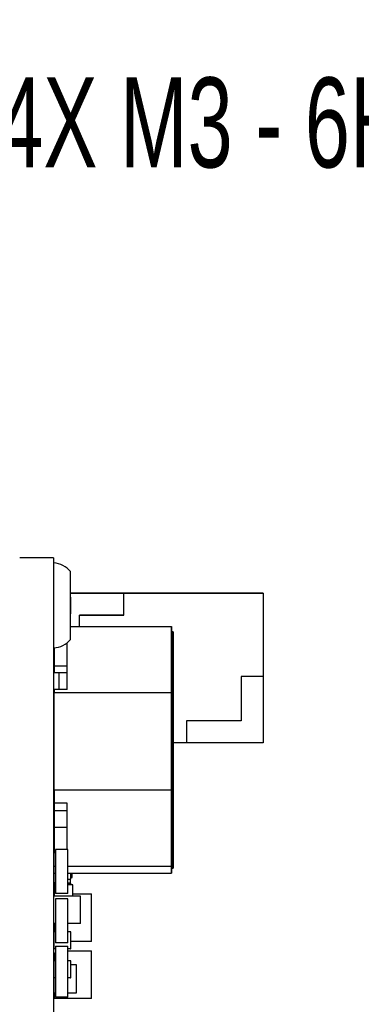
# Paper-space layout 'IX body' of a CAD drawing. Header units: millimetres. Extents: x 5 to 274, y 4 to 211.
# Tile 10 of 24: x 133 to 143, y 113 to 142. Entities that reach past the tile are written whole.
import ezdxf

# ---------------------------------------------------------------- set-up
doc = ezdxf.new("R2010")
doc.units = ezdxf.units.MM
doc.layers.add('DIMENSIONS', color=8, linetype='Continuous')
doc.styles.add('SLDTEXTSTYLE0', font='TXT', dxfattribs={"width": 0.75})
doc.styles.add('SLDTEXTSTYLE5', font='TXT', dxfattribs={"width": 0.675})
doc.dimstyles.new('SLDDIMSTYLE9', dxfattribs={"dimtxt": 2.645833, "dimasz": 3.302, "dimexe": 0, "dimexo": 0.0625, "dimgap": 0.661458, "dimtad": 0, "dimtih": 1, "dimtoh": 1, "dimdec": 6, "dimrnd": 1e-09, "dimzin": 12, "dimdsep": 46, "dimtxsty": 'SLDTEXTSTYLE0', "dimsah": 1, "dimcen": 0, "dimadec": 0, "dimazin": 3, "dimtfac": 1, "dimtofl": 0, "dimtmove": 0, "dimatfit": 3, "dimfxl": 1, "dimfrac": 2, "dimtolj": 1, "dimtzin": 12, "dimarcsym": 0})

# ---------------------------------------------------------------- blocks, each defined once
blk = doc.blocks.new('SW_SYMBOL_HOLE_DEPTH')
at = {"layer": 'DIMENSIONS', "color": 0}
for p, q in [((0, 875), (800, 875)), ((400, 875), (400, 75)), ((100, 555), (400, 75)), ((700, 555), (400, 75))]:
    blk.add_line(p, q, dxfattribs=at)
blk = doc.blocks.new('_D_45')
at = {"layer": 'DIMENSIONS'}
for p, q in [((119.366, 145.197), (130.36, 139.192)), ((130.36, 139.192), (131.917, 139.192))]:
    blk.add_line(p, q, dxfattribs=at)
blk.add_solid([(119.366, 145.197), (122.02, 143.169), (122.507, 144.06)], dxfattribs=at)
at = {"layer": 'DIMENSIONS', "xscale": 0.003379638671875, "yscale": 0.003379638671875, "zscale": 0.003379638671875}
blk.add_blockref('SW_SYMBOL_HOLE_DEPTH', (150.654, 137.457), dxfattribs=at)
at = {"layer": 'DIMENSIONS', "attachment_point": 1}
for s, insert, char_height, style in [('4X M3 - 6H', (131.917, 140.501), 2.6458, 'SLDTEXTSTYLE5'), ('3', (155.429, 140.501), 2.646, 'SLDTEXTSTYLE0'), ('MIN', (158.359, 140.501), 2.6458, 'SLDTEXTSTYLE0')]:
    blk.add_mtext(s, dxfattribs=dict(at, insert=insert, char_height=char_height, style=style))

psp = doc.layouts.new('IX body')

# ---------------------------------------------------------------- linework, layer by layer
at = {"color": 7, "linetype": 'Continuous', "lineweight": 25}
for p, q in [((133.5491738, 126.3718718), (132.5491738, 126.3718718)), ((133.5491738, 126.3718718), (133.5491738, 125.4718718)), ((134.0491738, 123.9718718), (134.0491738, 125.9718718)), ((133.5491738, 125.4718718), (133.5491738, 99.4718718)), ((135.6136609, 125.3323924), (134.0491738, 125.3323923)), ((134.0491738, 125.3323919), (135.6136609, 125.332392)), ((135.6136609, 125.322392), (134.0491738, 125.3223919)), ((134.0491738, 125.212369), (134.0536629, 125.212369)), ((134.0536629, 124.732369), (134.0536629, 125.212369)), ((139.7136609, 125.3323926), (135.6136609, 125.3323924)), ((135.6136609, 125.3323924), (135.6136609, 125.3323924)), ((135.6136609, 125.332392), (139.7136609, 125.3323921)), ((135.613661, 124.682392), (135.6136609, 125.332392)), ((135.6136609, 125.332392), (135.6136609, 125.332392)), ((139.7136609, 125.3323921), (139.7136609, 125.3323926)), ((139.7136609, 125.3323921), (139.7136611, 122.8823921)), ((134.0491738, 124.732369), (134.0536629, 124.732369)), ((134.313661, 124.6823919), (135.613661, 124.682392)), ((135.613661, 124.682392), (134.313661, 124.6823919)), ((134.313661, 124.3489231), (134.313661, 124.6823919)), ((134.313661, 124.6823919), (134.313661, 124.6823919)), ((135.613661, 124.682392), (135.613661, 124.682392)), ((134.0491738, 124.3489231), (137.0136636, 124.348923)), ((137.0136636, 124.348923), (137.0136634, 122.4036913)), ((137.0136637, 124.1416821), (137.0136636, 124.348923)), ((137.0136634, 122.3112919), (137.0136636, 124.1955768)), ((137.0636636, 124.1955768), (137.0136636, 124.1955768)), ((137.0136637, 121.891438), (137.0136637, 124.1416821)), ((137.0636636, 124.1955768), (137.0636634, 122.3112919)), ((137.0636637, 123.9970481), (137.0636636, 124.1955768)), ((137.0636637, 121.8639991), (137.0636637, 123.9970481)), ((133.5636636, 123.7232007), (133.5636636, 123.1861136)), ((133.9436635, 122.5016032), (133.9436636, 123.8737129)), ((133.5536629, 123.4473323), (133.5536629, 123.4473324)), ((133.5536629, 123.4473324), (133.5636629, 123.4473324)), ((133.5536629, 123.4473323), (133.5536629, 123.2573323)), ((133.5636629, 123.4473323), (133.5536629, 123.4473323)), ((133.9436636, 123.1861136), (133.5636636, 123.1861136)), ((133.5636636, 123.1861136), (133.5636636, 122.9958604)), ((133.5636636, 122.9958604), (133.9436636, 122.9958604)), ((133.7136611, 122.5016032), (133.713661, 122.9958604)), ((139.7136611, 122.8823921), (139.0636611, 122.8823921)), ((139.0636611, 122.8823921), (139.0636611, 121.5823921)), ((139.7136611, 122.8823922), (139.7136611, 120.9323922)), ((133.5636635, 122.5016032), (133.5636634, 122.4036914)), ((133.9436635, 122.5016032), (133.5636635, 122.5016032)), ((133.5636633, 119.553071), (133.5636634, 122.4036914)), ((137.0136634, 122.4036913), (133.5636634, 122.4036914)), ((137.0136634, 122.4036913), (137.0136633, 119.5530709)), ((137.0136634, 119.5805099), (137.0136634, 122.3112919)), ((137.0136634, 122.3112919), (137.0636634, 122.3112919)), ((137.0636634, 122.3112919), (137.0636634, 119.5805099)), ((137.0636635, 122.2945199), (137.0636635, 122.3097638)), ((137.0636636, 122.1998394), (137.0636636, 121.8706873)), ((137.0136636, 119.0408176), (137.0136637, 121.891438)), ((137.0636636, 119.133217), (137.0636637, 121.8639991)), ((139.0636611, 121.5823921), (137.4636611, 121.582392)), ((137.4636611, 121.582392), (137.4636611, 120.932392)), ((137.0636636, 120.7629496), (137.0636636, 121.1562739)), ((137.4636611, 120.932392), (137.0636635, 120.932392)), ((139.7136611, 120.9323922), (137.4636611, 120.9323921)), ((137.0636635, 120.0423322), (137.0636636, 120.5752171)), ((137.0636636, 120.6394527), (137.0636636, 120.0051286)), ((137.0636635, 120.0490065), (137.0636635, 119.4146823)), ((137.0636635, 119.4518859), (137.0636635, 119.9847708)), ((137.0636636, 120.0051286), (137.0636636, 119.7302377)), ((133.5536629, 119.8019839), (133.5536629, 119.3219839)), ((133.5636629, 119.8019839), (133.5536629, 119.8019839)), ((137.0636635, 119.213103), (137.0636635, 119.87564)), ((137.0636635, 119.8450011), (137.0636635, 119.2794803)), ((133.5636629, 119.3219839), (133.5536629, 119.3219839)), ((133.5636633, 119.553071), (133.5636633, 119.1528985)), ((133.5636633, 119.553071), (137.0136633, 119.5530709)), ((137.0136633, 119.5530709), (137.0136633, 117.3028268)), ((137.0136634, 117.4474608), (137.0136634, 119.5805099)), ((137.0136634, 119.5805099), (137.0636634, 119.5805099)), ((137.0636634, 119.5805099), (137.0636634, 117.4474608)), ((137.0636635, 119.4585602), (137.0636635, 118.824236)), ((137.0636635, 119.4146823), (137.0636635, 119.1397914)), ((137.0636635, 118.8614396), (137.0636635, 119.3943245)), ((133.9436633, 119.1528985), (133.5636633, 119.1528985)), ((133.5636636, 119.1528985), (133.5636636, 118.9429059)), ((133.9436633, 117.7972321), (133.9436633, 119.1528985)), ((137.0136634, 117.0955859), (137.0136636, 119.0408176)), ((137.0636634, 117.2489321), (137.0636636, 119.133217)), ((137.0636635, 118.6226567), (137.0636635, 119.2851937)), ((137.0636635, 119.2545548), (137.0636635, 118.689034)), ((133.5536629, 118.8419513), (133.5536629, 118.8419514)), ((133.5536629, 118.8419514), (133.5636629, 118.8419514)), ((133.5536629, 118.8419513), (133.5536629, 118.6519513)), ((133.5636629, 118.8419513), (133.5536629, 118.8419513)), ((133.5636635, 118.9429059), (133.5636635, 118.4486487)), ((133.5636636, 118.9429059), (133.9436636, 118.9429058)), ((137.0636635, 118.824236), (137.0636635, 118.5493451)), ((133.5636634, 118.4486487), (133.5636633, 117.7029994)), ((133.5636634, 118.4486487), (133.9436634, 118.4486487)), ((137.0636634, 118.0322104), (137.0636635, 118.6947474)), ((137.0636635, 118.6641085), (137.0636634, 118.0985877)), ((133.5536629, 118.1519861), (133.5536629, 117.6719861)), ((133.5636629, 118.1519861), (133.5536629, 118.1519861)), ((133.5636629, 117.6719861), (133.5536629, 117.6719861)), ((133.5636633, 117.3028269), (133.5636633, 117.7029994)), ((133.5636633, 117.7029994), (133.6036634, 117.7029994)), ((133.9636627, 117.7972321), (133.6036634, 117.7972321)), ((133.6036634, 117.7972321), (133.6036634, 116.4972297)), ((133.9636627, 116.4972297), (133.9636627, 117.7972321)), ((133.5536629, 117.4917574), (133.5536629, 117.251787)), ((133.5636629, 117.4917574), (133.5536629, 117.4917574)), ((133.5636633, 117.3028269), (133.6036634, 117.3028269)), ((133.5636634, 117.095586), (133.5636633, 117.3028269)), ((133.9636627, 117.3028269), (137.0136633, 117.3028268)), ((137.0136633, 117.3028268), (137.0136634, 117.0955859)), ((137.0136634, 117.2489321), (137.0136634, 117.4474608)), ((137.0136634, 117.4474608), (137.0636634, 117.4474608)), ((137.0636634, 117.4474608), (137.0636634, 117.2489321)), ((133.5536629, 117.111787), (133.5536629, 116.9219509)), ((133.5536632, 117.251787), (133.5536632, 117.111787)), ((133.5536632, 117.111787), (133.5636632, 117.111787)), ((133.5636632, 116.811787), (133.5636632, 117.095586)), ((133.5636634, 117.095586), (133.6036634, 117.095586)), ((133.9636627, 117.095586), (137.0136634, 117.0955859)), ((134.0536629, 116.9219509), (134.0536629, 117.095586)), ((134.0936635, 116.9743701), (134.0936635, 117.095586)), ((137.0136634, 117.2489321), (137.0636634, 117.2489321)), ((133.5536629, 116.9219509), (133.5636629, 116.9219509)), ((133.5536629, 116.7919512), (133.5536629, 116.6019512)), ((133.5536632, 116.811787), (133.5536632, 116.7919512)), ((133.5636632, 116.811787), (133.5536632, 116.811787)), ((133.5536632, 116.811787), (133.5536632, 116.811787)), ((133.5536632, 116.811787), (133.5636632, 116.811787)), ((133.6036634, 116.8019512), (133.5636629, 116.8019512)), ((133.5636629, 116.8019512), (133.5636629, 116.7919512)), ((133.5636629, 116.8019512), (133.6036634, 116.8019512)), ((133.6036634, 116.811787), (133.5636632, 116.811787)), ((133.5636632, 116.811787), (133.5636632, 116.811787)), ((133.5636632, 116.811787), (133.6036634, 116.811787)), ((133.5636635, 116.756967), (133.5636635, 116.4221813)), ((133.6036634, 116.756967), (133.5636635, 116.756967)), ((133.9636627, 116.9219509), (134.0436629, 116.9219509)), ((134.0436629, 116.8019512), (133.9636627, 116.8019512)), ((133.9636627, 116.8019512), (134.0436629, 116.8019512)), ((134.1136624, 116.756967), (133.9636627, 116.756967)), ((134.0436629, 116.9219509), (134.0536629, 116.9219509)), ((134.0436629, 116.8019512), (134.0436629, 116.9219509)), ((134.0436629, 116.8019512), (134.0436629, 116.7919512)), ((134.0536629, 116.9743701), (134.0936635, 116.9743701)), ((134.0536629, 116.756967), (134.0536629, 116.7919512)), ((134.1136624, 116.4221813), (134.1136624, 116.756967)), ((133.5536626, 116.4121813), (133.5491738, 116.4121813)), ((133.5536626, 116.4221813), (133.5536626, 116.4121813)), ((134.3336626, 116.4221813), (133.5536626, 116.4221813)), ((134.3336626, 116.4221813), (133.5536626, 116.4221813)), ((133.5536629, 116.6019512), (133.5636629, 116.6019512)), ((133.9636627, 116.4972297), (133.6036634, 116.4972297)), ((134.1136624, 116.4918701), (134.6636639, 116.4918701)), ((134.3336626, 116.4121813), (134.3336626, 116.4221813)), ((134.3336626, 116.4121813), (134.3436626, 116.4121813)), ((134.3436626, 115.6321813), (134.3436626, 116.4121813)), ((134.6636639, 115.0918678), (134.6636639, 116.4918701)), ((133.9636627, 116.3471513), (133.6036634, 116.3471513)), ((133.6036634, 116.3471513), (133.6036634, 115.0471488)), ((133.9636627, 115.0471488), (133.9636627, 116.3471513)), ((133.5536626, 115.6321813), (133.5491738, 115.6321813)), ((133.5536626, 115.6321813), (133.5536626, 115.6221813)), ((133.6036634, 115.6221813), (133.5536626, 115.6221813)), ((133.5636635, 115.6221813), (133.5636635, 115.3721455)), ((134.3336626, 115.6221813), (133.9636627, 115.6221813)), ((134.3336626, 115.6321813), (134.3436626, 115.6321813)), ((134.3336626, 115.6321813), (134.3336626, 115.6221813)), ((133.5536629, 115.3621454), (133.5536629, 114.8821454)), ((133.5636629, 115.3621454), (133.5536629, 115.3621454)), ((133.5636629, 115.3721454), (133.5636629, 115.3621454)), ((133.6036634, 115.3721454), (133.5636629, 115.3721454)), ((134.0436629, 115.3721454), (133.9636627, 115.3721454)), ((134.0436629, 115.3621454), (134.0436629, 115.3721454)), ((134.0436629, 115.3621454), (134.0536629, 115.3621454)), ((134.0536629, 114.8821454), (134.0536629, 115.3621454)), ((133.9636627, 115.0471488), (133.6036634, 115.0471488)), ((134.6636639, 115.0918678), (134.0536629, 115.0918678)), ((133.5636629, 114.8821454), (133.5536629, 114.8821454)), ((133.5636629, 114.8821454), (133.5636629, 114.8721454)), ((133.6036634, 114.8721454), (133.5636629, 114.8721454)), ((133.5636635, 114.7571851), (133.5636635, 114.5221432)), ((133.5936636, 114.7471851), (133.6036634, 114.7471851)), ((133.6036634, 114.9472579), (133.9636627, 114.9472579)), ((133.6036634, 114.9472579), (133.6036634, 113.4472558)), ((133.9636627, 113.4472558), (133.9636627, 114.9472579)), ((134.0436629, 114.8721454), (133.9636627, 114.8721454)), ((133.9636627, 114.8118736), (134.6636639, 114.8118736)), ((134.0436629, 114.8821454), (134.0536629, 114.8821454)), ((134.0436629, 114.8821454), (134.0436629, 114.8721454)), ((134.6636639, 113.4118713), (134.6636639, 114.8118736)), ((133.5536629, 114.5121431), (133.5536629, 114.0321431)), ((133.5636629, 114.5121431), (133.5536629, 114.5121431)), ((133.5636629, 114.5221431), (133.5636629, 114.5121431)), ((133.6036634, 114.5221431), (133.5636629, 114.5221431)), ((134.0436629, 114.5221431), (133.9636627, 114.5221431)), ((134.0436629, 114.5121431), (134.0436629, 114.5221431)), ((134.0436629, 114.5121431), (134.0536629, 114.5121431)), ((134.0536629, 114.0321431), (134.0536629, 114.5121431)), ((134.0536629, 114.4172592), (134.2136648, 114.4172592)), ((134.2136648, 114.4172592), (134.2136648, 113.5672584)), ((133.5636629, 114.0321431), (133.5536629, 114.0321431)), ((133.5636629, 114.0321431), (133.5636629, 114.0221431)), ((133.6036634, 114.0221431), (133.5636629, 114.0221431)), ((133.5636635, 113.5672584), (133.5636635, 114.0221432)), ((134.0436629, 114.0221431), (133.9636627, 114.0221431)), ((134.0436629, 114.0321431), (134.0536629, 114.0321431)), ((134.0436629, 114.0321431), (134.0436629, 114.0221431)), ((133.5636635, 113.5672584), (133.5636635, 113.4118713)), ((133.6036634, 113.5672584), (133.5636635, 113.5672584)), ((134.2136648, 113.5672584), (133.9636627, 113.5672584)), ((134.6636639, 113.4118713), (133.5636635, 113.4118713)), ((133.9636627, 113.4472558), (133.6036634, 113.4472558))]:
    psp.add_line(p, q, dxfattribs=at)
at = {"color": 7, "linetype": 'Continuous', "lineweight": 25, "flags": 128}
for points in [[(133.5491738, 115.0200031), (133.5520901, 115.0249636), (133.5536629, 115.0271842)], [(133.5536629, 115.0271842), (133.5520901, 115.0249636), (133.5491738, 115.0200031)]]:
    psp.add_lwpolyline(points, dxfattribs=at)
at = {"color": 7, "linetype": 'Continuous', "lineweight": 25}
for centre, radius, start, end in [((133.4879263, 125.4743768), 0.75, 41.55407748, 85.31582017), ((134.0436629, 125.212369), 0.01, 0, 56.55816661), ((134.0436629, 125.212369), 0.01, 0, 56.55816661), ((134.0436629, 124.732369), 0.01, 303.44183339, 0), ((133.4879263, 124.4693668), 0.75, 274.68417983, 318.44592252), ((133.5636629, 123.2573323), 0.01, 180, 270), ((133.5636629, 119.8019839), 0.01, 90, 180), ((133.5636629, 119.8019839), 0.01, 90, 180), ((133.5636629, 119.3219839), 0.01, 180, 270), ((133.5636629, 118.6519513), 0.01, 180, 270), ((133.5636629, 118.1519861), 0.01, 90, 180), ((133.5636629, 118.1519861), 0.01, 90, 180), ((133.5636629, 117.6719861), 0.01, 180, 270), ((133.5636629, 117.4917574), 0.01, 90, 180), ((133.5636629, 117.4917574), 0.01, 90, 180), ((133.5636632, 117.251787), 0.01, 90, 180), ((133.5636632, 117.251787), 0.01, 90, 180), ((133.5636629, 116.7919512), 0.01, 90, 180), ((133.5636629, 116.7919512), 0.01, 90, 180), ((134.0436629, 116.7919512), 0.01, 0, 90), ((134.0436629, 116.7919512), 0.01, 360, 90), ((133.5536626, 116.4121813), 0.01, 90, 116.67166496), ((133.5536626, 116.4121813), 0.01, 90, 116.67166496), ((134.3336626, 116.4121813), 0.01, 0, 90), ((134.3336626, 116.4121813), 0.01, 0, 90), ((133.5536626, 115.6321813), 0.01, 243.32833504, 270), ((134.3336626, 115.6321813), 0.01, 270, 0), ((133.5636629, 115.3621454), 0.01, 90, 180), ((133.5636629, 115.3621454), 0.01, 90, 180), ((134.0436629, 115.3621454), 0.01, 0, 90), ((134.0436629, 115.3621454), 0.01, 0, 90), ((133.5936636, 114.7971851), 0.05, 207.15251115, 269.9999975), ((133.5636629, 114.8821454), 0.01, 180, 270), ((134.0436629, 114.8821454), 0.01, 270, 0), ((133.5636629, 114.5121431), 0.01, 90, 180), ((133.5636629, 114.5121431), 0.01, 90, 180), ((134.0436629, 114.5121431), 0.01, 360, 90), ((134.0436629, 114.5121431), 0.01, 0, 90), ((133.5636629, 114.0321431), 0.01, 180, 270), ((134.0436629, 114.0321431), 0.01, 270, 0)]:
    psp.add_arc(centre, radius, start, end, dxfattribs=at)
for points, knots in [([(137.0636635, 123.0785215), (137.0636635, 123.078737), (137.0636635, 123.0798145), (137.0636635, 123.0816754), (137.0636635, 123.0840094), (137.0636635, 123.0861903), (137.0636635, 123.0882198), (137.0636635, 123.0900974), (137.0636635, 123.0918235), (137.0636635, 123.0933984), (137.0636635, 123.0948227), (137.0636635, 123.096097), (137.0636635, 123.0972219), (137.0636635, 123.0981983), (137.0636635, 123.0990272), (137.0636635, 123.0997094), (137.0636635, 123.1002461), (137.0636635, 123.1006384), (137.0636635, 123.1008876), (137.0636635, 123.1009949), (137.0636635, 123.1009616), (137.0636635, 123.1007892), (137.0636635, 123.100479), (137.0636635, 123.1000325), (137.0636635, 123.0994511), (137.0636635, 123.0987364), (137.0636635, 123.0978898), (137.0636635, 123.096913), (137.0636635, 123.0958074), (137.0636635, 123.0945746), (137.0636635, 123.0927632), (137.0636635, 123.0907035), (137.0636635, 123.0884019), (137.0636635, 123.0865562), (137.0636635, 123.0845927), (137.0636635, 123.0825126), (137.0636635, 123.0803177), (137.0636635, 123.0780093), (137.0636635, 123.075589), (137.0636635, 123.0730581), (137.0636635, 123.0704182), (137.0636635, 123.0676705), (137.0636635, 123.0648166), (137.0636635, 123.0618579), (137.0636635, 123.0587955), (137.0636635, 123.0545761), (137.0636635, 123.0501546), (137.0636635, 123.0455369), (137.0636635, 123.0419766), (137.0636635, 123.0383205), (137.0636635, 123.0345699), (137.0636635, 123.0307259), (137.0636635, 123.0267898), (137.0636635, 123.0227626), (137.0636635, 123.0186457), (137.0636635, 123.0130379), (137.0636635, 123.0072547), (137.0636635, 123.0013011), (137.0636635, 122.9967516), (137.0636635, 122.9921189), (137.0636635, 122.987404), (137.0636636, 122.9826079), (137.0636636, 122.9777318), (137.0636636, 122.9711247), (137.0636636, 122.9643608), (137.0636636, 122.9574458), (137.0636636, 122.9521827), (137.0636636, 122.9441871), (137.0636636, 122.937765), (137.0636636, 122.9331776)], [0, 0, 0, 0, 0.0034841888, 0.01742159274, 0.03135899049, 0.04529638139, 0.05923376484, 0.07317114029, 0.08710850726, 0.10104586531, 0.11498321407, 0.1289205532, 0.14285788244, 0.15679520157, 0.17073251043, 0.18466980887, 0.19860709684, 0.21254437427, 0.22648164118, 0.2404188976, 0.25435614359, 0.26829337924, 0.28223060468, 0.29616782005, 0.3101050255, 0.32404222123, 0.33797940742, 0.35191658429, 0.36585375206, 0.37979091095, 0.3937280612, 0.42160490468, 0.43554203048, 0.44947914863, 0.46341625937, 0.47735336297, 0.49129045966, 0.50522754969, 0.5191646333, 0.53310171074, 0.54703878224, 0.56097584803, 0.57491290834, 0.58884996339, 0.6027870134, 0.61672405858, 0.64460010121, 0.65853713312, 0.67247416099, 0.68641118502, 0.70034820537, 0.71428522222, 0.72822223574, 0.74215924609, 0.75609625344, 0.77003325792, 0.7979089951, 0.81184599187, 0.82578298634, 0.83971997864, 0.85365696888, 0.8675939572, 0.88153094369, 0.89546792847, 0.92334351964, 0.9372804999, 0.95121747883, 0.96515445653, 1, 1, 1, 1]), ([(137.0636635, 121.6120604), (137.0636635, 121.6126881), (137.0636635, 121.6158265), (137.0636635, 121.6290388), (137.0636635, 121.6518629), (137.0636635, 121.6774803), (137.0636635, 121.7032563), (137.0636635, 121.7239953), (137.0636635, 121.75004), (137.0636635, 121.770966), (137.0636635, 121.7972152), (137.0636635, 121.8182829), (137.0636635, 121.8446859), (137.0636635, 121.8658591), (137.0636635, 121.892375), (137.0636635, 121.913624), (137.0636635, 121.9402185), (137.0636635, 121.961518), (137.0636635, 121.9881615), (137.0636635, 122.0148212), (137.0636635, 122.0414902), (137.0636635, 122.0681575), (137.0636635, 122.0948205), (137.0636635, 122.1214665), (137.0636635, 122.1480916), (137.0636635, 122.174693), (137.0636635, 122.2012518), (137.0636635, 122.22777), (137.0636635, 122.2489499), (137.0636635, 122.2753717), (137.0636635, 122.3017374), (137.0636635, 122.3280156), (137.0636635, 122.3542177), (137.0636635, 122.3803402), (137.0636635, 122.4063415), (137.0636635, 122.4322398), (137.0636635, 122.4580304), (137.0636635, 122.4836593), (137.0636635, 122.5091523), (137.0636635, 122.5345034), (137.0636635, 122.5596429), (137.0636635, 122.5846054), (137.0636635, 122.6093833), (137.0636635, 122.6338872), (137.0636635, 122.6581623), (137.0636635, 122.6773919), (137.0636635, 122.7011631), (137.0636635, 122.7246575), (137.0636635, 122.7477427), (137.0636635, 122.770488), (137.0636635, 122.7884015), (137.0636635, 122.810401), (137.0636635, 122.8276747), (137.0636635, 122.8488162), (137.0636635, 122.8653555), (137.0636635, 122.8855153), (137.0636635, 122.9051425), (137.0636635, 122.9239956), (137.0636635, 122.9422195), (137.0636635, 122.9562796), (137.0636635, 122.973155), (137.0636635, 122.9860809), (137.0636635, 123.0014714), (137.0636635, 123.0131576), (137.0636635, 123.026938), (137.0636635, 123.0372961), (137.0636635, 123.0493507), (137.0636635, 123.0632285), (137.0636635, 123.0727158), (137.0636635, 123.0785215)], [0, 0, 0, 0, 0.0011815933, 0.0059080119, 0.0248163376, 0.0437242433, 0.053177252, 0.0720846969, 0.0815376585, 0.1004447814, 0.1098977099, 0.1288046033, 0.1382575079, 0.1571642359, 0.1666171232, 0.1855237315, 0.1949766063, 0.2138831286, 0.2233359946, 0.2422424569, 0.2611488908, 0.2706017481, 0.2895081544, 0.3084145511, 0.3178674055, 0.3367737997, 0.3556801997, 0.3651330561, 0.3840394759, 0.3934923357, 0.4123987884, 0.4313052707, 0.44075814, 0.459664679, 0.4785712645, 0.4880241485, 0.5069308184, 0.5258375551, 0.5352904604, 0.5541973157, 0.5731042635, 0.5825571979, 0.6014643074, 0.6203715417, 0.6298245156, 0.6487319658, 0.6581849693, 0.6770926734, 0.6960005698, 0.7054536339, 0.7243618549, 0.7338149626, 0.7527235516, 0.7621767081, 0.7810857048, 0.7905389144, 0.8094483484, 0.8283580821, 0.8378113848, 0.8567215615, 0.8661749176, 0.8850855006, 0.8945389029, 0.9134498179, 0.9229032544, 0.9418143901, 0.9512678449, 0.9701790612, 1, 1, 1, 1]), ([(137.0636636, 122.9331776), (137.0636636, 122.9327145), (137.0636636, 122.9303988), (137.0636636, 122.9261939), (137.0636636, 122.9205199), (137.0636636, 122.9128626), (137.0636636, 122.9050703), (137.0636636, 122.8971474), (137.0636636, 122.891141), (137.0636636, 122.8850711), (137.0636636, 122.8768945), (137.0636636, 122.8685947), (137.0636636, 122.8601762), (137.0636636, 122.853804), (137.0636636, 122.8473742), (137.0636636, 122.840888), (137.0636636, 122.8321654), (137.0636636, 122.8233333), (137.0636636, 122.8143965), (137.0636636, 122.8076424), (137.0636636, 122.8008378), (137.0636636, 122.7916987), (137.0636636, 122.782462), (137.0636636, 122.7731327), (137.0636636, 122.7660904), (137.0636636, 122.7566411), (137.0636636, 122.7471044), (137.0636636, 122.7374854), (137.0636636, 122.7302309), (137.0636636, 122.7205056), (137.0636636, 122.7107034), (137.0636636, 122.7008294), (137.0636636, 122.6933889), (137.0636636, 122.6834227), (137.0636636, 122.6733902), (137.0636636, 122.6632965), (137.0636636, 122.6556967), (137.0636636, 122.6455252), (137.0636635, 122.6352981), (137.0636635, 122.6250207), (137.0636635, 122.6147109), (137.0636635, 122.6043542), (137.0636635, 122.5939557), (137.0636635, 122.5861371), (137.0636635, 122.5756868), (137.0636635, 122.5652004), (137.0636635, 122.5546831), (137.0636635, 122.5441462), (137.0636635, 122.5335818), (137.0636635, 122.5229947), (137.0636635, 122.5123938), (137.0636635, 122.5017736), (137.0636635, 122.4884802), (137.0636635, 122.4778324), (137.0636635, 122.4671761), (137.0636635, 122.4565152), (137.0636635, 122.4458489), (137.0636635, 122.4325149), (137.0636635, 122.4218479), (137.0636635, 122.4111854), (137.0636635, 122.4005268), (137.0636635, 122.3898754), (137.0636635, 122.3765752), (137.0636635, 122.3659473), (137.0636635, 122.3526824), (137.0636635, 122.3420873), (137.0636635, 122.3288694), (137.0636635, 122.3138696), (137.0636635, 122.3015685), (137.0636635, 122.2945199)], [0, 0, 0, 0, 0.0028756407, 0.0143784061, 0.0258811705, 0.0373839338, 0.0603907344, 0.0718934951, 0.0833962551, 0.0948990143, 0.1064017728, 0.1294085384, 0.1409112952, 0.1524140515, 0.1639168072, 0.1754195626, 0.1869223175, 0.2099290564, 0.2214318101, 0.2329345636, 0.2444373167, 0.2559400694, 0.2789467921, 0.290449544, 0.3019522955, 0.3134550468, 0.3364617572, 0.3479645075, 0.3594672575, 0.3709700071, 0.3939767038, 0.4054794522, 0.4169822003, 0.4284849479, 0.4514916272, 0.4629943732, 0.4744971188, 0.4859998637, 0.5090065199, 0.5205092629, 0.532012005, 0.5550186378, 0.5665213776, 0.5780241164, 0.5895268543, 0.6125334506, 0.6240361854, 0.6355389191, 0.6585454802, 0.6700482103, 0.6815509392, 0.7045574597, 0.7160601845, 0.7390666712, 0.7505693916, 0.7620721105, 0.785078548, 0.796581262, 0.8195876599, 0.8310903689, 0.842593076, 0.865599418, 0.8771021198, 0.9001084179, 0.9116111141, 0.9346173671, 0.9461200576, 0.9691262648, 1, 1, 1, 1]), ([(137.0636635, 122.3097638), (137.0636635, 122.3104117), (137.0636635, 122.3136515), (137.0636635, 122.322097), (137.0636635, 122.3351557), (137.0636635, 122.3482911), (137.0636635, 122.3588369), (137.0636635, 122.3694058), (137.0636635, 122.3800065), (137.0636635, 122.3932864), (137.0636635, 122.403931), (137.0636635, 122.4145878), (137.0636635, 122.4252507), (137.0636635, 122.4359199), (137.0636635, 122.4492532), (137.0636635, 122.4599147), (137.0636635, 122.4705621), (137.0636635, 122.4811979), (137.0636635, 122.491813), (137.0636635, 122.5023976), (137.0636635, 122.5129595), (137.0636635, 122.5234838), (137.0636635, 122.5339595), (137.0636635, 122.5444002), (137.0636635, 122.5547841), (137.0636635, 122.5650988), (137.0636635, 122.5753643), (137.0636635, 122.5855508), (137.0636635, 122.595644), (137.0636635, 122.6056709), (137.0636635, 122.6155927), (137.0636635, 122.6253917), (137.0636635, 122.6326756), (137.0636635, 122.6422956), (137.0636635, 122.6517692), (137.0636635, 122.661074), (137.0636635, 122.6679629), (137.0636635, 122.674757), (137.0636635, 122.6836821), (137.0636635, 122.6923947), (137.0636635, 122.7008646), (137.0636635, 122.7070887), (137.0636635, 122.7131774), (137.0636635, 122.7191227), (137.0636635, 122.7249166), (137.0636635, 122.7324295), (137.0636635, 122.7396067), (137.0636635, 122.7464083), (137.0636635, 122.751313), (137.0636635, 122.7560123), (137.0636635, 122.7604972), (137.0636635, 122.7647587), (137.0636635, 122.768788), (137.0636635, 122.7738405), (137.0636635, 122.7783971), (137.0636635, 122.7824266), (137.0636635, 122.7851803), (137.0636635, 122.7876611), (137.0636635, 122.7898654), (137.0636635, 122.7917905), (137.0636635, 122.7939835), (137.0636635, 122.7956142), (137.0636635, 122.7966865), (137.0636635, 122.7972152), (137.0636635, 122.7974718), (137.0636635, 122.7974601), (137.0636635, 122.7969142), (137.0636635, 122.7955272), (137.0636635, 122.7939944), (137.0636635, 122.792902)], [0, 0, 0, 0, 0.0029500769, 0.0147507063, 0.0383540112, 0.0619572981, 0.0737579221, 0.0855585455, 0.1091618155, 0.1209624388, 0.1445657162, 0.1563663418, 0.1681669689, 0.1917702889, 0.2035709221, 0.2271743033, 0.2389749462, 0.2507755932, 0.2743791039, 0.2861797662, 0.2979804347, 0.3215841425, 0.3333848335, 0.3451855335, 0.3687895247, 0.3805902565, 0.3923910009, 0.4159953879, 0.4277961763, 0.4395969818, 0.4632019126, 0.4750027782, 0.486803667, 0.4986045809, 0.5222104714, 0.5340114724, 0.5458125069, 0.5576135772, 0.5694146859, 0.5930222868, 0.6048235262, 0.6166248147, 0.6284261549, 0.6402275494, 0.6520290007, 0.663830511, 0.6874415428, 0.69924324, 0.711045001, 0.7228468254, 0.7346487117, 0.7464506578, 0.7582526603, 0.7700547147, 0.7936699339, 0.8054721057, 0.8172743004, 0.8290765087, 0.8408787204, 0.8526809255, 0.8644831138, 0.8880986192, 0.8999006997, 0.9117027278, 0.9235046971, 0.9353066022, 0.9589194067, 0.9707210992, 1, 1, 1, 1]), ([(137.0636635, 122.792902), (137.0636635, 122.7927778), (137.0636635, 122.7921571), (137.0636635, 122.7903622), (137.0636635, 122.7870113), (137.0636635, 122.7820407), (137.0636635, 122.7761569), (137.0636635, 122.7705247), (137.0636635, 122.764378), (137.0636635, 122.7577312), (137.0636635, 122.7504652), (137.0636635, 122.7427728), (137.0636635, 122.7346698), (137.0636635, 122.7260682), (137.0636635, 122.7171283), (137.0636635, 122.7078642), (137.0636635, 122.69628), (137.0636635, 122.6842742), (137.0636635, 122.6739528), (137.0636635, 122.6634182), (137.0636635, 122.6526797), (137.0636635, 122.6395007), (137.0636635, 122.6260574), (137.0636635, 122.6123755), (137.0636635, 122.5984779), (137.0636635, 122.5843849), (137.0636635, 122.5701147), (137.0636635, 122.5556836), (137.0636635, 122.5411061), (137.0636635, 122.5263952), (137.0636635, 122.5115626), (137.0636635, 122.4966189), (137.0636635, 122.4815734), (137.0636635, 122.4664348), (137.0636635, 122.4512109), (137.0636635, 122.4359087), (137.0636635, 122.4154092), (137.0636635, 122.3947764), (137.0636635, 122.3740337), (137.0636635, 122.3584259), (137.0636635, 122.3427713), (137.0636635, 122.3270736), (137.0636635, 122.3113364), (137.0636635, 122.290305), (137.0636635, 122.2692069), (137.0636635, 122.2480559), (137.0636635, 122.2321687), (137.0636635, 122.2162598), (137.0636635, 122.2003315), (137.0636635, 122.179071), (137.0636635, 122.1577805), (137.0636635, 122.1364707), (137.0636635, 122.1204807), (137.0636635, 122.1044851), (137.0636635, 122.0884858), (137.0636635, 122.0671512), (137.0636635, 122.0458173), (137.0636635, 122.024495), (137.0636635, 122.0085113), (137.0636635, 121.9925378), (137.0636635, 121.976577), (137.0636635, 121.955316), (137.0636635, 121.9340903), (137.0636635, 121.9129143), (137.0636635, 121.8970606), (137.0636635, 121.8812379), (137.0636635, 121.8654521), (137.0636635, 121.8417988), (137.0636635, 121.8235288), (137.0636635, 121.8104715)], [0, 0, 0, 0, 0.00178224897, 0.0089120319, 0.02317666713, 0.03744123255, 0.05170560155, 0.06596966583, 0.0730993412, 0.08736280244, 0.10162580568, 0.10875533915, 0.1230176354, 0.13727947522, 0.14440886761, 0.15867007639, 0.17293090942, 0.18719140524, 0.2014516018, 0.2085808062, 0.22284062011, 0.23710021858, 0.25135962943, 0.26561887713, 0.27987798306, 0.29413696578, 0.30839584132, 0.32265462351, 0.33691332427, 0.35117195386, 0.36543052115, 0.37968903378, 0.39394749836, 0.40820592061, 0.42246430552, 0.43672265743, 0.45098098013, 0.47949996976, 0.49375822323, 0.50801645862, 0.52227467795, 0.53653288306, 0.55079107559, 0.565049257, 0.59356728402, 0.60782543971, 0.62208358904, 0.63634173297, 0.65059987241, 0.66485800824, 0.69337574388, 0.70763387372, 0.72189200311, 0.73615013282, 0.75040826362, 0.76466639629, 0.79318416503, 0.80744230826, 0.82170045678, 0.83595861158, 0.85021677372, 0.86447494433, 0.89299309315, 0.90725129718, 0.9215095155, 0.93576774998, 0.95002600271, 0.96428427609, 1, 1, 1, 1]), ([(137.0636635, 121.2963854), (137.0636635, 121.2967613), (137.0636635, 121.2986412), (137.0636635, 121.303659), (137.0636635, 121.310142), (137.0636635, 121.3168906), (137.0636635, 121.3238012), (137.0636635, 121.3309375), (137.0636635, 121.3382666), (137.0636635, 121.3457159), (137.0636635, 121.3533336), (137.0636635, 121.3630394), (137.0636635, 121.3709426), (137.0636635, 121.3809745), (137.0636635, 121.3911515), (137.0636635, 121.4015013), (137.0636635, 121.4119679), (137.0636635, 121.4225462), (137.0636635, 121.4332596), (137.0636635, 121.4440656), (137.0636635, 121.4549606), (137.0636635, 121.4681657), (137.0636635, 121.4814919), (137.0636635, 121.4926909), (137.0636635, 121.5039555), (137.0636635, 121.5152836), (137.0636635, 121.5289726), (137.0636635, 121.542751), (137.0636635, 121.5566139), (137.0636635, 121.5705566), (137.0636635, 121.5845751), (137.0636635, 121.5986655), (137.0636635, 121.6128246), (137.0636635, 121.6270493), (137.0636635, 121.6413366), (137.0636635, 121.6556842), (137.0636635, 121.6700896), (137.0636635, 121.6845507), (137.0636635, 121.6990656), (137.0636635, 121.7136323), (137.0636635, 121.7282493), (137.0636635, 121.742915), (137.0636635, 121.757628), (137.0636635, 121.7723869), (137.0636635, 121.7871906), (137.0636635, 121.8020379), (137.0636635, 121.8169277), (137.0636635, 121.831859), (137.0636635, 121.8518219), (137.0636635, 121.8718647), (137.0636635, 121.8919837), (137.0636635, 121.9071104), (137.0636635, 121.9222741), (137.0636635, 121.9374742), (137.0636635, 121.95271), (137.0636635, 121.967981), (137.0636636, 121.9832867), (137.0636636, 121.9986267), (137.0636636, 122.0140004), (137.0636636, 122.0294075), (137.0636636, 122.0448474), (137.0636636, 122.0603197), (137.0636636, 122.0809924), (137.0636636, 122.1017288), (137.0636636, 122.1225262), (137.0636636, 122.1381542), (137.0636636, 122.1538128), (137.0636636, 122.174353), (137.0636636, 122.1897198), (137.0636636, 122.1998394)], [0, 0, 0, 0, 0.0019514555, 0.0097578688, 0.0253736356, 0.0331798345, 0.0409859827, 0.0566000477, 0.0644060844, 0.0722120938, 0.0878252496, 0.0956311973, 0.1112439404, 0.1190498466, 0.1346623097, 0.150274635, 0.1580804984, 0.1736926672, 0.1893047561, 0.1971105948, 0.2127225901, 0.2283345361, 0.243946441, 0.2595583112, 0.2673641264, 0.2829759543, 0.298587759, 0.3141995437, 0.3298113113, 0.3454230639, 0.3610348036, 0.3766465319, 0.3922582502, 0.4078699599, 0.4234816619, 0.4390933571, 0.4547050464, 0.4703167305, 0.48592841, 0.5015400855, 0.5171517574, 0.5327634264, 0.5483750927, 0.5639867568, 0.579598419, 0.5952100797, 0.6108217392, 0.6264333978, 0.6420450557, 0.6732689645, 0.6888806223, 0.7044922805, 0.7201039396, 0.7357155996, 0.751327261, 0.7669389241, 0.782550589, 0.7981622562, 0.8137739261, 0.8293855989, 0.8449972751, 0.8606089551, 0.8762206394, 0.9074448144, 0.9230565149, 0.938668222, 0.9542799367, 0.9698916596, 1, 1, 1, 1]), ([(137.0636636, 121.8706873), (137.0636636, 121.8700467), (137.0636636, 121.8668439), (137.0636636, 121.8534), (137.0636636, 121.8355142), (137.0636636, 121.815133), (137.0636636, 121.7998777), (137.0636636, 121.784654), (137.0636636, 121.7694632), (137.0636636, 121.7543064), (137.0636636, 121.7391847), (137.0636636, 121.7240995), (137.0636636, 121.709052), (137.0636636, 121.6940436), (137.0636636, 121.6790757), (137.0636635, 121.6641498), (137.0636635, 121.6492674), (137.0636635, 121.63443), (137.0636635, 121.6196393), (137.0636635, 121.6048969), (137.0636635, 121.5902047), (137.0636635, 121.5755645), (137.0636635, 121.5609782), (137.0636635, 121.5464478), (137.0636635, 121.5319753), (137.0636635, 121.5175628), (137.0636635, 121.5056044), (137.0636635, 121.4936865), (137.0636635, 121.4818096), (137.0636635, 121.4676257), (137.0636635, 121.4535127), (137.0636635, 121.4394733), (137.0636635, 121.4278375), (137.0636635, 121.4162512), (137.0636635, 121.4047154), (137.0636635, 121.3909563), (137.0636635, 121.3795629), (137.0636635, 121.3682262), (137.0636635, 121.356947), (137.0636635, 121.3435077), (137.0636635, 121.3323912), (137.0636635, 121.3213393), (137.0636635, 121.3103532), (137.0636635, 121.2994583), (137.0636635, 121.2886346), (137.0636635, 121.2778832), (137.0636635, 121.2672321), (137.0636635, 121.2566595), (137.0636635, 121.248265), (137.0636635, 121.237855), (137.0636635, 121.2275293), (137.0636635, 121.2173207), (137.0636635, 121.2072035), (137.0636635, 121.1991839), (137.0636635, 121.1892563), (137.0636635, 121.1794269), (137.0636635, 121.169734), (137.0636635, 121.1601474), (137.0636635, 121.1525646), (137.0636635, 121.1431986), (137.0636635, 121.1357972), (137.0636635, 121.1266645), (137.0636635, 121.119455), (137.0636635, 121.1105688), (137.0636635, 121.1035621), (137.0636635, 121.0949357), (137.0636635, 121.0881453), (137.0636635, 121.0778109), (137.0636635, 121.0710535), (137.0636635, 121.0659121)], [0, 0, 0, 0, 0.0020932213, 0.0104661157, 0.0439582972, 0.0607041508, 0.0774500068, 0.0941958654, 0.1109417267, 0.1276875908, 0.1444334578, 0.1611793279, 0.1779252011, 0.1946710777, 0.2114169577, 0.2281628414, 0.2449087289, 0.2616546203, 0.2784005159, 0.2951464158, 0.3118923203, 0.3286382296, 0.3453841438, 0.3621300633, 0.3788759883, 0.395621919, 0.4123678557, 0.420740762, 0.4374867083, 0.4542326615, 0.4709786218, 0.4877245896, 0.5044705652, 0.5128434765, 0.5295894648, 0.5463354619, 0.5630814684, 0.5714543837, 0.5882004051, 0.6049464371, 0.6216924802, 0.6300654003, 0.6468114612, 0.6635575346, 0.6719304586, 0.6886765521, 0.7054226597, 0.7137955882, 0.7305417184, 0.7389146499, 0.7556608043, 0.7724069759, 0.7807799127, 0.7975261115, 0.8058990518, 0.8226452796, 0.8393915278, 0.8477644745, 0.8645107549, 0.8728837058, 0.8896300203, 0.8980029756, 0.9147493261, 0.9231222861, 0.9398686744, 0.9482416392, 0.9649880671, 0.9733610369, 1, 1, 1, 1]), ([(137.0636635, 121.8104715), (137.0636635, 121.8098217), (137.0636635, 121.8065727), (137.0636635, 121.792941), (137.0636635, 121.7696671), (137.0636635, 121.7440044), (137.0636635, 121.7185087), (137.0636635, 121.6982516), (137.0636635, 121.6731274), (137.0636635, 121.6531921), (137.0636635, 121.6334409), (137.0636635, 121.6138179), (137.0636635, 121.5943952), (137.0636635, 121.5751961), (137.0636635, 121.5561522), (137.0636635, 121.5373507), (137.0636635, 121.5188185), (137.0636635, 121.5050599), (137.0636635, 121.4869099), (137.0636635, 121.4690647), (137.0636635, 121.4515567), (137.0636635, 121.4342825), (137.0636635, 121.417373), (137.0636635, 121.400866), (137.0636635, 121.3886956), (137.0636635, 121.3767438), (137.0636635, 121.3611112), (137.0636635, 121.3459529), (137.0636635, 121.3313156), (137.0636635, 121.3206089), (137.0636635, 121.3101841), (137.0636635, 121.2966749), (137.0636635, 121.2837749), (137.0636635, 121.2715389), (137.0636635, 121.2627059), (137.0636635, 121.2542292), (137.0636635, 121.2461217), (137.0636635, 121.238396), (137.0636635, 121.2286202), (137.0636635, 121.2196573), (137.0636635, 121.2115597), (137.0636635, 121.2059296), (137.0636635, 121.2007527), (137.0636635, 121.1960387), (137.0636635, 121.1917965), (137.0636635, 121.1880338), (137.0636635, 121.1836646), (137.0636635, 121.180279), (137.0636635, 121.1778929), (137.0636635, 121.1766034), (137.0636635, 121.1758139), (137.0636635, 121.1755229), (137.0636635, 121.1757953), (137.0636635, 121.1770512), (137.0636635, 121.1792648), (137.0636635, 121.1813953), (137.0636635, 121.1839875), (137.0636635, 121.1880462), (137.0636635, 121.1929886), (137.0636635, 121.1987661), (137.0636635, 121.2050841), (137.0636635, 121.2121895), (137.0636635, 121.2200287), (137.0636635, 121.2283402), (137.0636635, 121.2373374), (137.0636635, 121.2493712), (137.0636635, 121.2596198), (137.0636635, 121.2757999), (137.0636635, 121.2875601), (137.0636635, 121.2963854)], [0, 0, 0, 0, 0.0014767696, 0.0073838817, 0.0310145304, 0.0546452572, 0.0664597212, 0.0900905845, 0.1019050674, 0.1255360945, 0.1373506, 0.149165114, 0.1727964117, 0.1846109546, 0.1964255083, 0.2200571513, 0.2318717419, 0.2436863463, 0.2555009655, 0.2791331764, 0.2909478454, 0.302762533, 0.3263953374, 0.3382100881, 0.3500248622, 0.3618396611, 0.3736544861, 0.3972884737, 0.4091033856, 0.4209183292, 0.432733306, 0.4445483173, 0.468183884, 0.4799990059, 0.4918141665, 0.5036293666, 0.5154446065, 0.5272598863, 0.5390752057, 0.5627132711, 0.5745287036, 0.5863441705, 0.598159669, 0.6099751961, 0.6217907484, 0.6336063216, 0.6454219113, 0.669061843, 0.6808774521, 0.6926930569, 0.704508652, 0.7163242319, 0.7281397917, 0.7517790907, 0.7635945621, 0.7754099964, 0.7872253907, 0.7990407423, 0.8226781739, 0.8344933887, 0.8463085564, 0.8699444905, 0.8817595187, 0.8935745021, 0.9172089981, 0.9290238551, 0.9526573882, 0.9644721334, 1, 1, 1, 1]), ([(137.0636635, 121.0659121), (137.0636635, 121.0655127), (137.0636635, 121.0635157), (137.0636635, 121.0551828), (137.0636635, 121.0443373), (137.0636635, 121.0293252), (137.0636635, 121.0147994), (137.0636635, 121.0009477), (137.0636635, 120.9876202), (137.0636635, 120.9748247), (137.0636635, 120.9627643), (137.0636635, 120.9512744), (137.0636635, 120.940363), (137.0636635, 120.9302487), (137.0636635, 120.9207516), (137.0636635, 120.913654), (137.0636635, 120.9054267), (137.0636635, 120.8993668), (137.0636635, 120.8924634), (137.0636635, 120.886239), (137.0636635, 120.8809433), (137.0636635, 120.8763603), (137.0636635, 120.8732697), (137.0636635, 120.870141), (137.0636635, 120.8682307), (137.0636635, 120.8665962), (137.0636635, 120.8658956), (137.0636635, 120.8657883), (137.0636635, 120.8664535), (137.0636635, 120.8681576), (137.0636635, 120.8706446), (137.0636635, 120.8732619), (137.0636635, 120.8773179), (137.0636635, 120.8811902), (137.0636635, 120.8868103), (137.0636635, 120.8919287), (137.0636635, 120.8990956), (137.0636635, 120.9070277), (137.0636635, 120.9159634), (137.0636635, 120.925636), (137.0636635, 120.9339584), (137.0636635, 120.9450717), (137.0636635, 120.9568873), (137.0636635, 120.9696096), (137.0636635, 120.9829873), (137.0636635, 120.9942059), (137.0636635, 121.0088472), (137.0636635, 121.0240959), (137.0636635, 121.0433212), (137.0636635, 121.0600789), (137.0636635, 121.0773598), (137.0636635, 121.0951529), (137.0636635, 121.117278), (137.0636635, 121.1363243), (137.0636635, 121.155799), (137.0636635, 121.1756916), (137.0636635, 121.2001886), (137.0636635, 121.2252722), (137.0636635, 121.2509043), (137.0636635, 121.2770488), (137.0636635, 121.303671), (137.0636635, 121.3307382), (137.0636635, 121.3582193), (137.0636635, 121.3860848), (137.0636635, 121.4143072), (137.0636635, 121.4428607), (137.0636635, 121.4717193), (137.0636635, 121.5008669), (137.0636635, 121.5473003), (137.0636635, 121.5846776), (137.0636635, 121.6120604)], [0, 0, 0, 0, 0.0010764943, 0.005382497, 0.022608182, 0.0312203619, 0.0484461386, 0.0656719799, 0.0742841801, 0.0915101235, 0.1087361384, 0.117348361, 0.1345744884, 0.1518006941, 0.1604129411, 0.1776392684, 0.1862515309, 0.203477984, 0.2120902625, 0.229316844, 0.2465435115, 0.2551558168, 0.2723826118, 0.2809949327, 0.2982218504, 0.3068341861, 0.3240612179, 0.332673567, 0.3499006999, 0.3671278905, 0.3757402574, 0.3929675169, 0.4015798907, 0.4188071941, 0.4274195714, 0.4446468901, 0.4532592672, 0.47048657, 0.4877138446, 0.4963262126, 0.5135534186, 0.5221657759, 0.5393928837, 0.556619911, 0.565232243, 0.5824591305, 0.5910714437, 0.608298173, 0.6255247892, 0.6427512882, 0.651363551, 0.6685898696, 0.685816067, 0.7030421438, 0.711654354, 0.7288802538, 0.7461060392, 0.7633317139, 0.7805572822, 0.7977827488, 0.8150081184, 0.8322333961, 0.8494585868, 0.8666836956, 0.8839087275, 0.901133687, 0.918358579, 0.9355834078, 0.9528081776, 1, 1, 1, 1]), ([(137.0636635, 119.2794803), (137.0636635, 119.2742859), (137.0636635, 119.2650441), (137.0636635, 119.2468889), (137.0636635, 119.2240787), (137.0636635, 119.2080898), (137.0636635, 119.1974209)], [0, 0, 0, 0, 0.14016933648, 0.24938499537, 0.49913605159, 1, 1, 1, 1]), ([(137.0636635, 119.1974209), (137.0636635, 119.1831641), (137.0636635, 119.1670672), (137.0636635, 119.1629305), (137.0636635, 119.1640075), (137.0636635, 119.166137), (137.0636635, 119.1712531), (137.0636635, 119.1869344), (137.0636635, 119.2016468), (137.0636635, 119.213103)], [0, 0, 0, 0, 0.4988367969, 0.5632177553, 0.5919864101, 0.6200337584, 0.6791032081, 0.7501276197, 1, 1, 1, 1]), ([(137.0636635, 118.689034), (137.0636635, 118.6838396), (137.0636635, 118.6745978), (137.0636635, 118.6564426), (137.0636635, 118.6336324), (137.0636635, 118.6176435), (137.0636635, 118.6069746)], [0, 0, 0, 0, 0.14016933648, 0.24938499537, 0.49913605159, 1, 1, 1, 1]), ([(137.0636635, 118.6069746), (137.0636635, 118.5927178), (137.0636635, 118.5766209), (137.0636635, 118.5724842), (137.0636635, 118.5735612), (137.0636635, 118.5756907), (137.0636635, 118.5808068), (137.0636635, 118.5964881), (137.0636635, 118.6112005), (137.0636635, 118.6226567)], [0, 0, 0, 0, 0.4988367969, 0.5632177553, 0.59198641, 0.6200337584, 0.6791032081, 0.7501276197, 1, 1, 1, 1]), ([(137.0636634, 118.0985877), (137.0636634, 118.0933933), (137.0636634, 118.0841515), (137.0636634, 118.0659963), (137.0636634, 118.0431861), (137.0636634, 118.0271972), (137.0636634, 118.0165284)], [0, 0, 0, 0, 0.1401693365, 0.2493849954, 0.4991360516, 1, 1, 1, 1]), ([(137.0636634, 118.0165284), (137.0636634, 118.0022715), (137.0636634, 117.9861746), (137.0636634, 117.9820379), (137.0636634, 117.9831149), (137.0636634, 117.9852444), (137.0636634, 117.9903605), (137.0636634, 118.0060418), (137.0636634, 118.0207543), (137.0636634, 118.0322104)], [0, 0, 0, 0, 0.4988367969, 0.5632177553, 0.59198641, 0.6200337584, 0.6791032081, 0.7501276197, 1, 1, 1, 1])]:
    psp.add_open_spline(points, degree=3, knots=knots, dxfattribs=at)

# ---------------------------------------------------------------- dimensions: what is measured, and where the dimension line sits
at = {"layer": 'DIMENSIONS'}
dim = psp.add_diameter_dim_2p(p1=(116.7327468, 146.6354304), p2=(119.3656008, 145.1973484), text='4X M3 - 6H {\\fGDT;x} 3\\P', dimstyle='SLDDIMSTYLE9', override={"dimpost": '<>'}, dxfattribs=at)
dim.commit()
dim.dimension.update_dxf_attribs({"geometry": '_D_45', "text_midpoint": (148.456659, 139.1920528), "dimtype": 163})

doc.saveas('drawing.dxf')
